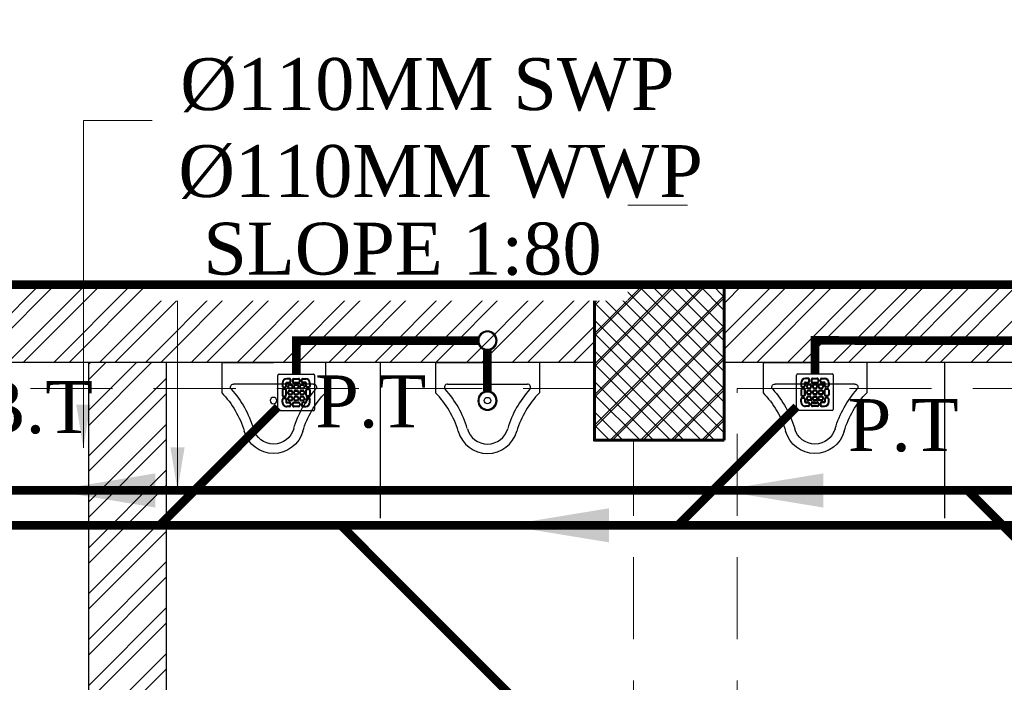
# Model space of a CAD drawing. Header units: inches. Extents: x 113025 to 158499, y 12149 to 30915.
# Tile 121 of 167: x 124021 to 124135, y 29447 to 29524. Entities that reach past the tile are written whole.
import ezdxf

# ---------------------------------------------------------------- set-up
doc = ezdxf.new("R2010")
doc.units = ezdxf.units.IN
doc.header["$MEASUREMENT"] = 0
doc.linetypes.add('HIDDEN', pattern=[0.375, 0.25, -0.125])
for name, color, linetype, lineweight in [('FLOOR RAISE', 4, 'Continuous', 5), ('PD_COLUMN', 2, 'Continuous', 60), ('PD_HATCH', 45, 'Continuous', 9), ('PP- 75DIA Soil Waste Sewer pipe', 90, 'Continuous', 9), ('PP-Soil Pipe', 1, 'Continuous', 25), ('PP-SPRINKLER PIPE', 1, 'Continuous', 0), ('PP-TEXT', 7, 'Continuous', 40)]:
    doc.layers.add(name, color=color, linetype=linetype, lineweight=lineweight)
doc.layers.add('PD_025_TEXT', color=61, linetype='Continuous')
doc.layers.add('PD_BASE', color=8, linetype='Continuous', transparency=0.5)
doc.styles.add('Arial', font='GOTHIC.TTF')
doc.styles.get("Standard").update_dxf_attribs({"font": 'arial.ttf', "height": 6})
doc.styles.add('TIMES NEW ROMAN', font='times.ttf')
doc.dimstyles.new('ISO-10', dxfattribs={"dimtxt": 6, "dimasz": 0.5, "dimexe": 1.25, "dimexo": 0.625, "dimtad": 1, "dimtoh": 1, "dimdec": 1, "dimlunit": 4, "dimtxsty": 'Standard', "dimblk": 'ARCHTICK', "dimcen": 2.5, "dimclrt": 3, "dimadec": 0, "dimazin": 0, "dimtfac": 1, "dimtdec": 1, "dimtmove": 1, "dimatfit": 3, "dimfxl": 1, "dimarcsym": 0})
doc.dimstyles.new('PP-DIM', dxfattribs={"dimtxt": 4, "dimasz": 1, "dimexe": 1, "dimexo": 1, "dimgap": 0.09, "dimtad": 0, "dimdec": 0, "dimzin": 0, "dimdsep": 46, "dimlunit": 4, "dimtxsty": 'TIMES NEW ROMAN', "dimblk": 'ARCHTICK', "dimcen": 0.09, "dimdle": 1, "dimclrd": 256, "dimclre": 256, "dimclrt": 256, "dimadec": 0, "dimazin": 0, "dimtfac": 1, "dimtdec": 4, "dimtofl": 0, "dimtmove": 1, "dimatfit": 3, "dimfxl": 1, "dimtolj": 1, "dimtzin": 0, "dimlwd": -1, "dimlwe": -1, "dimarcsym": 0})

# ---------------------------------------------------------------- blocks, each defined once
blk = doc.blocks.new('columns2')
at = {"layer": 'PD_HATCH'}
h = blk.add_hatch(dxfattribs=at)
h.set_pattern_fill('ANSI37', color=256, scale=20)
h.paths.add_polyline_path([(387, -250), (387, -268), (369, -268), (369, -250)])
h.paths.add_polyline_path([(18, 0), (18, -15), (0, -15), (0, 0)])
h.paths.add_polyline_path([(18, -828), (18, -813), (0, -813), (0, -828)])
h.paths.add_polyline_path([(201, -870), (186, -870), (186, -888), (201, -888)])
h.paths.add_polyline_path([(570, -870), (555, -870), (555, -888), (570, -888)])
h.paths.add_polyline_path([(754.5, -870), (739.5, -870), (739.5, -888), (754.5, -888)])
h.paths.add_polyline_path([(934.5, -870), (919.5, -870), (919.5, -888), (934.5, -888)])
h.paths.add_polyline_path([(385.5, -870), (370.5, -870), (370.5, -888), (385.5, -888)])
h.paths.add_polyline_path([(201, 42), (186, 42), (186, 60), (201, 60)])
h.paths.add_polyline_path([(387, -578), (387, -560), (369, -560), (369, -578)])
h.paths.add_polyline_path([(1116, -731.5), (1116, -716.5), (1098, -716.5), (1098, -731.5)])
h.paths.add_polyline_path([(1116, -111.5), (1116, -96.5), (1098, -96.5), (1098, -111.5)])
h.paths.add_polyline_path([(1116, -561.5), (1116, -576.5), (1098, -576.5), (1098, -561.5)])
h.paths.add_polyline_path([(1116, -251.5), (1116, -266.5), (1098, -266.5), (1098, -251.5)])
h.paths.add_polyline_path([(0, -731.5), (0, -716.5), (18, -716.5), (18, -731.5)])
h.paths.add_polyline_path([(0, -111.5), (0, -96.5), (18, -96.5), (18, -111.5)])
h.paths.add_polyline_path([(0, -406.5), (0, -421.5), (18, -421.5), (18, -406.5)])
h.paths.add_polyline_path([(0, -561.5), (0, -576.5), (18, -576.5), (18, -561.5)])
h.paths.add_polyline_path([(0, -251.5), (0, -266.5), (18, -266.5), (18, -251.5)])
h.paths.add_polyline_path([(993, -111.5), (993, -99.5), (984, -99.5), (984, -111.5)])
h.paths.add_polyline_path([(993, -189.5), (993, -201.5), (984, -201.5), (984, -189.5)])
h.paths.add_polyline_path([(903, -111.5), (903, -99.5), (912, -99.5), (912, -111.5)])
h.paths.add_polyline_path([(903, -189.5), (903, -201.5), (912, -201.5), (912, -189.5)])
h.paths.add_polyline_path([(75, -870), (60, -870), (60, -888), (75, -888)])
h.paths.add_polyline_path([(1116, -870), (1101, -870), (1101, -888), (1116, -888)])
h.paths.add_polyline_path([(75, 42), (60, 42), (60, 60), (75, 60)])
h.paths.add_polyline_path([(570, 42), (555, 42), (555, 60), (570, 60)])
h.paths.add_polyline_path([(754.5, 42), (739.5, 42), (739.5, 60), (754.5, 60)])
h.paths.add_polyline_path([(934.5, 42), (919.5, 42), (919.5, 60), (934.5, 60)])
h.paths.add_polyline_path([(385.5, 42), (370.5, 42), (370.5, 60), (385.5, 60)])
h.paths.add_polyline_path([(1116, 42), (1101, 42), (1101, 60), (1116, 60)])
h.paths.add_polyline_path([(738, -250), (738, -268), (756, -268), (756, -250)])
h.paths.add_polyline_path([(756, -578), (756, -560), (738, -560), (738, -578)])
at = {"layer": 'PD_COLUMN'}
blk.add_lwpolyline([(934.5, 42), (919.5, 42), (919.5, 60), (934.5, 60)], close=True, dxfattribs=at)
at = {"layer": 'PD_HATCH', "linetype": 'HIDDEN', "ltscale": 38}
for p, q in [((754.5, 60), (919.5, 60)), ((1101, 60), (934.5, 60)), ((754.5, 48), (919.5, 48)), ((1101, 48), (936, 48)), ((936, -95), (936, 48)), ((924, -95), (924, 42))]:
    blk.add_line(p, q, dxfattribs=at)
blk = doc.blocks.new('A$C33087201')
at = {"color": 251}
for p, q in [((0, 289.6), (165, 289.6)), ((0, 289.6), (0, 193.2)), ((330, 289.6), (165, 289.6)), ((330, 289.6), (330, 193.2)), ((38.1, 220.9), (291.9, 220.9))]:
    blk.add_line(p, q, dxfattribs=at)
blk.add_circle((165, 168.2), 10.4, dxfattribs=at)
for centre, radius, start, end in [((38.1, 210.9), 10, 90, 221.8242), ((291.9, 210.9), 10, 318.1758, 90), ((-215.7, -16.2), 300.6, 16.9059, 44.1446), ((-215.7, -16.2), 330.6, 16.9059, 41.8242), ((545.7, -16.2), 330.6, 138.1758, 163.0941), ((545.7, -16.2), 300.6, 135.8554, 163.0941), ((164.8, 96.2), 96.2, 195.0681, 270.0943), ((164.8, 96.2), 66.2, 195.0681, 270.0943), ((165.2, 96.2), 66.2, 269.9057, 344.9319), ((165.2, 96.2), 96.2, 269.9057, 344.9319)]:
    blk.add_arc(centre, radius, start, end, dxfattribs=at)
blk = doc.blocks.new('FIRST FLOOR AR PLAN')
at = {"layer": 'PD_BASE'}
h = blk.add_hatch(dxfattribs=at)
h.set_pattern_fill('ANSI32', color=256, scale=10)
h.set_pattern_definition([(45, (123173.841, 20768.249), (-2.65165, 2.65165), []), (45, (123175.6088, 20768.249), (-2.65165, 2.65165), [])])
h.paths.add_polyline_path([(123176.99, 20811), (123167.99, 20811), (123167.99, 20729.5), (123176.99, 20729.5)])
h.paths.add_polyline_path([(123538.49, 20663.5), (123368.99, 20663.5), (123368.99, 20654.5), (123538.49, 20654.5)])
h.paths.add_polyline_path([(123722.99, 20663.5), (123553.49, 20663.5), (123553.49, 20654.5), (123722.99, 20654.5)])
h.paths.add_polyline_path([(123176.99, 21527.5), (123167.99, 21527.5), (123167.99, 21446), (123176.99, 21446)])
h.paths.add_polyline_path([(123176.99, 21431), (123167.99, 21431), (123167.99, 21291), (123176.99, 21291)])
h.paths.add_polyline_path([(123176.99, 21276), (123167.99, 21276), (123167.99, 21136), (123176.99, 21136)])
h.paths.add_polyline_path([(123176.99, 21121), (123167.99, 21121), (123167.99, 20981), (123176.99, 20981)])
h.paths.add_polyline_path([(123176.99, 20966), (123167.99, 20966), (123167.99, 20826), (123176.99, 20826)])
h.paths.add_polyline_path([(124268.99, 21602.5), (124102.49, 21602.5), (124102.49, 21593.5), (124268.99, 21593.5)])
h.paths.add_polyline_path([(124087.49, 21602.5), (123922.49, 21602.5), (123922.49, 21593.5), (124087.49, 21593.5)])
h.paths.add_polyline_path([(123907.49, 21602.5), (123737.99, 21602.5), (123737.99, 21593.5), (123907.49, 21593.5)])
h.paths.add_polyline_path([(123722.99, 21602.5), (123553.49, 21602.5), (123553.49, 21593.5), (123722.99, 21593.5)])
h.paths.add_polyline_path([(123353.99, 21602.5), (123242.99, 21602.5), (123242.99, 21593.5), (123353.99, 21593.5)])
h.paths.add_polyline_path([(123227.99, 21602.5), (123167.99, 21602.5), (123167.99, 21542.5), (123176.99, 21542.5), (123176.99, 21593.5), (123227.99, 21593.5)])
h.paths.add_polyline_path([(123176.99, 20714.5), (123167.99, 20714.5), (123167.99, 20654.5), (123227.99, 20654.5), (123227.99, 20663.5), (123176.99, 20663.5)])
h.paths.add_polyline_path([(123353.99, 20663.5), (123242.99, 20663.5), (123242.99, 20654.5), (123353.99, 20654.5)])
h.paths.add_polyline_path([(123762.74, 20663.5), (123737.99, 20663.5), (123737.99, 20654.5), (123762.74, 20654.5)])
h.paths.add_polyline_path([(123907.49, 20663.5), (123882.74, 20663.5), (123882.74, 20654.5), (123907.49, 20654.5)])
h.paths.add_polyline_path([(123944.99, 20663.5), (123922.49, 20663.5), (123922.49, 20654.5), (123944.99, 20654.5)])
h.paths.add_polyline_path([(124087.49, 20663.5), (124064.99, 20663.5), (124064.99, 20654.5), (124087.49, 20654.5)])
h.paths.add_polyline_path([(124124.99, 20663.5), (124102.49, 20663.5), (124102.49, 20654.5), (124124.99, 20654.5)])
h.paths.add_polyline_path([(124268.99, 20663.5), (124244.99, 20663.5), (124244.99, 20654.5), (124268.99, 20654.5)])
h.paths.add_polyline_path([(124283.99, 20672.5), (124274.99, 20672.5)])
h.paths.add_polyline_path([(124283.99, 20811), (124274.99, 20811), (124274.99, 20672.5), (124283.99, 20672.5)])
h.paths.add_polyline_path([(124283.99, 20966), (124274.99, 20966), (124274.99, 20826), (124283.99, 20826)])
h.paths.add_polyline_path([(124283.99, 21276), (124274.99, 21276), (124274.99, 20981), (124283.99, 20981)])
h.paths.add_polyline_path([(124283.99, 21584.5), (124274.99, 21584.5), (124274.99, 21446), (124283.99, 21446)])
h.paths.add_polyline_path([(124265.99, 21443), (124160.99, 21443), (124160.99, 21434), (124265.99, 21434)])
h.paths.add_polyline_path([(124160.99, 21431), (124151.99, 21431), (124151.99, 21353), (124160.99, 21353)])
h.paths.add_polyline_path([(124151.99, 21443), (124079.99, 21443), (124079.99, 21434), (124151.99, 21434)])
h.paths.add_polyline_path([(124079.99, 21431), (124070.99, 21431), (124070.99, 21353), (124079.99, 21353)])
h.paths.add_polyline_path([(124070.99, 21443), (123989.99, 21443), (123989.99, 21341), (124016.99, 21341), (124016.99, 21350), (123998.99, 21350), (123998.99, 21434), (124070.99, 21434)])
h.paths.add_polyline_path([(124070.99, 21350), (124052.99, 21350), (124052.99, 21341), (124070.99, 21341)], flags=17)
h.paths.add_polyline_path([(124097.99, 21350), (124079.99, 21350), (124079.99, 21341), (124097.99, 21341)])
h.paths.add_polyline_path([(124151.99, 21350), (124133.99, 21350), (124133.99, 21341), (124151.99, 21341)])
h.paths.add_polyline_path([(124160.99, 21341), (124151.99, 21341), (124151.99, 21278), (124160.99, 21278)])
h.paths.add_polyline_path([(124283.99, 21292), (124274.99, 21292), (124274.99, 21291), (124283.99, 21291)])
h.paths.add_polyline_path([(124283.99, 21431), (124274.99, 21431), (124274.99, 21412), (124283.99, 21412)])
h.paths.add_polyline_path([(123405.74, 21593.5), (123405.74, 21602.5), (123368.99, 21602.5), (123368.99, 21593.5)])
h.paths.add_polyline_path([(123501.74, 21602.5), (123501.74, 21593.5), (123538.49, 21593.5), (123538.49, 21602.5)])
h = blk.add_hatch(dxfattribs=at)
h.set_pattern_fill('ANSI37', color=256, scale=20)
h.set_pattern_definition([(45, (268611.2745, 47371.9895), (-1.767766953, 1.767766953), []), (135, (268611.2745, 47371.9895), (-1.767766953, -1.767766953), [])])
h.paths.add_polyline_path([(124102.49, 21602.5), (124087.49, 21602.5), (124087.49, 21584.5), (124102.49, 21584.5)])
h = blk.add_hatch(dxfattribs=at)
h.set_pattern_fill('ANSI32', color=256, scale=10)
h.set_pattern_definition([(45, (150297.4604, 39481.8853), (-2.65165043, 2.65165043), []), (45, (150299.228, 39481.8853), (-2.65165043, 2.65165043), [])])
h.paths.add_polyline_path([(123758.99, 21593.5), (123752.99, 21593.5), (123752.99, 21557.5), (123758.99, 21557.5)])
h.paths.add_polyline_path([(123758.99, 21557.5), (123752.99, 21557.5), (123752.99, 21521.5), (123758.99, 21521.5)])
h.paths.add_polyline_path([(123752.99, 21521.5), (123752.99, 21485.5), (123758.99, 21485.5), (123758.99, 21521.5)])
h.paths.add_polyline_path([(123758.99, 21485.5), (123752.99, 21485.5), (123752.99, 21449.5), (123758.99, 21449.5)])
h.paths.add_polyline_path([(123758.99, 21449.5), (123752.99, 21449.5), (123752.99, 21413.5), (123758.99, 21413.5)])
h.paths.add_polyline_path([(123758.99, 21413.5), (123752.99, 21413.5), (123752.99, 21377.5), (123758.99, 21377.5)])
h.paths.add_polyline_path([(124037.99, 21593.5), (124028.99, 21593.5), (124028.99, 21504), (124024.49, 21504), (124024.49, 21499.5), (124028.99, 21499.5), (124028.99, 21489.5), (124037.99, 21489.5)])
h.paths.add_polyline_path([(123956.99, 21593.5), (123952.49, 21593.5), (123952.49, 21504), (123947.99, 21504), (123947.99, 21499.5), (123982.49, 21499.5), (123982.49, 21504), (123956.99, 21504)])
h.paths.add_polyline_path([(123952.49, 21575.5), (123949.49, 21575.5), (123949.49, 21571), (123952.49, 21571)], flags=17)
h.paths.add_polyline_path([(123925.49, 21575.5), (123922.49, 21575.5), (123922.49, 21584.5), (123917.99, 21584.5), (123917.99, 21575.5), (123907.49, 21575.5), (123907.49, 21571), (123925.49, 21571)])
h.paths.add_polyline_path([(123871.49, 21593.5), (123866.99, 21593.5), (123866.99, 21577.5), (123866.99, 21571), (123871.49, 21571), (123871.49, 21575.5)])
h.paths.add_polyline_path([(124162.49, 21593.5), (124157.99, 21593.5), (124157.99, 21575.5), (124162.49, 21575.5)])
at = {"layer": 'PD_BASE', "lineweight": 30}
for p, q in [((124283.99, 21602.5), (123501.74, 21602.5)), ((124087.49, 21593.5), (123922.49, 21593.5)), ((124028.99, 21504), (124028.99, 21593.5)), ((124268.99, 21593.5), (124102.48, 21593.5))]:
    blk.add_line(p, q, dxfattribs=at)
at = {"layer": 'PD_BASE', "ltscale": 12}
for p, q in [((124062.74, 21575.5), (124062.74, 21593.5)), ((124127.99, 21593.5), (124127.99, 21575.5))]:
    blk.add_line(p, q, dxfattribs=at)
at = {"layer": 'PD_BASE'}
blk.add_lwpolyline([(124102.49, 21584.5), (124087.49, 21584.5), (124087.49, 21602.5), (124102.49, 21602.5)], close=True, dxfattribs=at)
at = {"layer": 'PD_BASE', "lineweight": 30}
blk.add_lwpolyline([(124028.99, 21489.5), (124037.99, 21489.5), (124037.99, 21593.5)], dxfattribs=at)
at = {"layer": 'PD_BASE', "ltscale": 12, "yscale": 0.03636363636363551, "zscale": 0.03636363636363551}
for p, xscale in [((124056.37, 21582.97), -0.03636363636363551), ((124069.12, 21582.97), 0.03636363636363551), ((124118.99, 21582.97), -0.03636363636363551)]:
    blk.add_blockref('A$C33087201', p, dxfattribs=dict(at, xscale=xscale))
at = {"layer": 'PD_COLUMN'}
blk.add_blockref('columns2', (123167.99, 21542.5), dxfattribs=at)
blk = doc.blocks.new('PP-GRATING')
at = {"linetype": 'Continuous'}
for p, q in [((-53.1, -49.4), (-53.1, 49.4)), ((-49.7, 52.9), (49.7, 52.9)), ((-27.6, 40.7), (-27.6, 38.6)), ((-19.6, 40.7), (-27.6, 40.7)), ((-19.6, 38.6), (-27.6, 38.6)), ((-27.6, 29.6), (-27.6, 27.5)), ((-27.6, 29.6), (-19.6, 29.6)), ((-19.6, 38.6), (-19.6, 40.7)), ((-19.6, 27.5), (-19.6, 29.6)), ((-17.3, 31.8), (-17.3, 36.4)), ((-15.3, 36.4), (-17.3, 36.4)), ((-17.3, 31.8), (-15.3, 31.8)), ((-15.3, 31.8), (-15.3, 36.4)), ((-11.4, 36.4), (-11.4, 31.8)), ((-9.4, 36.4), (-11.4, 36.4)), ((-11.4, 31.8), (-9.4, 31.8)), ((-9.4, 36.4), (-9.4, 31.8)), ((-7.1, 38.6), (-7.1, 40.7)), ((-7.1, 40.7), (6.5, 40.7)), ((-7.1, 38.6), (6.5, 38.6)), ((-7.1, 29.6), (6.5, 29.6)), ((-7.1, 29.6), (-7.1, 27.5)), ((6.5, 40.7), (6.5, 38.6)), ((6.5, 29.6), (6.5, 27.5)), ((8.8, 31.8), (8.8, 36.4)), ((10.9, 36.4), (8.8, 36.4)), ((8.8, 31.8), (10.9, 31.8)), ((10.9, 31.8), (10.9, 36.4)), ((14.7, 31.8), (14.7, 36.4)), ((14.7, 36.4), (16.8, 36.4)), ((16.8, 31.8), (14.7, 31.8)), ((16.8, 31.8), (16.8, 36.4)), ((19, 40.7), (27, 40.7)), ((19, 38.6), (19, 40.7)), ((19, 38.6), (27, 38.6)), ((27, 29.6), (19, 29.6)), ((19, 27.5), (19, 29.6)), ((27, 40.7), (27, 38.6)), ((27, 29.6), (27, 27.5)), ((52.6, 50), (52.6, -48.9)), ((-38.9, 27.3), (-41, 27.3)), ((-41, 27.3), (-41, 19.3)), ((-38.9, 19.3), (-41, 19.3)), ((-41, 6.8), (-41, -6.8)), ((-38.9, 6.8), (-41, 6.8)), ((-38.9, 27.3), (-38.9, 19.3)), ((-38.9, 6.8), (-38.9, -6.8)), ((-36.7, 17), (-32.1, 17)), ((-36.7, 17), (-36.7, 15)), ((-36.7, 15), (-32.1, 15)), ((-32.1, 11.1), (-36.7, 11.1)), ((-36.7, 11.1), (-36.7, 9.1)), ((-32.1, 9.1), (-36.7, 9.1)), ((-32.1, 9.1), (-32.1, 11.1)), ((-29.8, 19.3), (-29.8, 27.3)), ((-27.8, 27.3), (-29.8, 27.3)), ((-29.8, 19.3), (-27.8, 19.3)), ((-29.8, -6.8), (-29.8, 6.8)), ((-29.8, 6.8), (-27.8, 6.8)), ((-27.8, 19.3), (-27.8, 27.3)), ((-27.8, -6.8), (-27.8, 6.8)), ((-27.6, 27.5), (-19.6, 27.5)), ((-23.9, 14.8), (-23.9, 19.3)), ((-21.9, 19.3), (-23.9, 19.3)), ((-21.9, 14.8), (-23.9, 14.8)), ((-23.9, -2.3), (-23.9, 2.3)), ((-21.9, 2.3), (-23.9, 2.3)), ((-21.9, 14.8), (-21.9, 19.3)), ((-21.9, -2.3), (-21.9, 2.3)), ((-19.6, 23.6), (-15.1, 23.6)), ((-19.6, 21.6), (-19.6, 23.6)), ((-19.6, 21.6), (-15.1, 21.6)), ((-15.1, 12.5), (-19.6, 12.5)), ((-19.6, 12.5), (-19.6, 10.5)), ((-15.1, 10.5), (-19.6, 10.5)), ((-19.6, 6.6), (-15.1, 6.6)), ((-19.6, 4.5), (-19.6, 6.6)), ((-19.6, 4.5), (-15.1, 4.5)), ((-15.1, 23.6), (-15.1, 21.6)), ((-15.1, 12.5), (-15.1, 10.5)), ((-15.1, 6.6), (-15.1, 4.5)), ((-12.8, 19.3), (-12.8, 14.8)), ((-10.7, 19.3), (-12.8, 19.3)), ((-12.8, 14.8), (-10.7, 14.8)), ((-12.8, 2.3), (-12.8, -2.3)), ((-10.7, 2.3), (-12.8, 2.3)), ((-10.7, 19.3), (-10.7, 14.8)), ((-10.7, 2.3), (-10.7, -2.3)), ((-7.1, 27.5), (6.5, 27.5)), ((-6.9, 14.8), (-6.9, 19.3)), ((-4.8, 19.3), (-6.9, 19.3)), ((-4.8, 14.8), (-6.9, 14.8)), ((-6.9, -2.3), (-6.9, 2.3)), ((-4.8, 2.3), (-6.9, 2.3)), ((-4.8, 14.8), (-4.8, 19.3)), ((-4.8, -2.3), (-4.8, 2.3)), ((-2.6, 23.6), (2, 23.6)), ((-2.6, 21.6), (-2.6, 23.6)), ((-2.6, 21.6), (2, 21.6)), ((2, 12.5), (-2.6, 12.5)), ((-2.6, 12.5), (-2.6, 10.5)), ((2, 10.5), (-2.6, 10.5)), ((-2.6, 6.6), (2, 6.6)), ((-2.6, 4.5), (-2.6, 6.6)), ((-2.6, 4.5), (2, 4.5)), ((2, 23.6), (2, 21.6)), ((2, 12.5), (2, 10.5)), ((2, 6.6), (2, 4.5)), ((4.3, 19.3), (4.3, 14.8)), ((6.3, 19.3), (4.3, 19.3)), ((4.3, 14.8), (6.3, 14.8)), ((4.3, 2.3), (4.3, -2.3)), ((6.3, 2.3), (4.3, 2.3)), ((6.3, 19.3), (6.3, 14.8)), ((6.3, 2.3), (6.3, -2.3)), ((10.2, 14.8), (10.2, 19.3)), ((12.2, 19.3), (10.2, 19.3)), ((12.2, 14.8), (10.2, 14.8)), ((10.2, -2.3), (10.2, 2.3)), ((12.2, 2.3), (10.2, 2.3)), ((12.2, 14.8), (12.2, 19.3)), ((12.2, -2.3), (12.2, 2.3)), ((14.5, 23.6), (19, 23.6)), ((14.5, 21.6), (14.5, 23.6)), ((14.5, 21.6), (19, 21.6)), ((19, 12.5), (14.5, 12.5)), ((14.5, 12.5), (14.5, 10.5)), ((19, 10.5), (14.5, 10.5)), ((14.5, 6.6), (19, 6.6)), ((14.5, 4.5), (14.5, 6.6)), ((14.5, 4.5), (19, 4.5)), ((27, 27.5), (19, 27.5)), ((19, 23.6), (19, 21.6)), ((19, 12.5), (19, 10.5)), ((19, 6.6), (19, 4.5)), ((21.3, 19.3), (21.3, 14.8)), ((23.4, 19.3), (21.3, 19.3)), ((21.3, 14.8), (23.4, 14.8)), ((21.3, 2.3), (21.3, -2.3)), ((23.4, 2.3), (21.3, 2.3)), ((23.4, 19.3), (23.4, 14.8)), ((23.4, 2.3), (23.4, -2.3)), ((27.2, 19.3), (27.2, 27.3)), ((27.2, 27.3), (29.3, 27.3)), ((29.3, 19.3), (27.2, 19.3)), ((27.2, -6.8), (27.2, 6.8)), ((29.3, 6.8), (27.2, 6.8)), ((29.3, 19.3), (29.3, 27.3)), ((29.3, -6.8), (29.3, 6.8)), ((36.1, 17), (31.5, 17)), ((36.1, 15), (31.5, 15)), ((31.5, 11.1), (36.1, 11.1)), ((31.5, 9.1), (31.5, 11.1)), ((31.5, 9.1), (36.1, 9.1)), ((36.1, 17), (36.1, 15)), ((36.1, 11.1), (36.1, 9.1)), ((38.4, 27.3), (38.4, 19.3)), ((38.4, 27.3), (40.4, 27.3)), ((38.4, 19.3), (40.4, 19.3)), ((38.4, 6.8), (38.4, -6.8)), ((38.4, 6.8), (40.4, 6.8)), ((40.4, 27.3), (40.4, 19.3)), ((40.4, 6.8), (40.4, -6.8)), ((-41, -6.8), (-38.9, -6.8)), ((-41, -27.3), (-41, -19.3)), ((-38.9, -19.3), (-41, -19.3)), ((-38.9, -27.3), (-41, -27.3)), ((-38.9, -27.3), (-38.9, -19.3)), ((-36.7, -9.1), (-32.1, -9.1)), ((-36.7, -9.1), (-36.7, -11.1)), ((-36.7, -11.1), (-32.1, -11.1)), ((-36.7, -17), (-36.7, -15)), ((-36.7, -15), (-32.1, -15)), ((-36.7, -17), (-32.1, -17)), ((-32.1, -9.1), (-32.1, -11.1)), ((-29.8, -6.8), (-27.8, -6.8)), ((-29.8, -19.3), (-27.8, -19.3)), ((-29.8, -19.3), (-29.8, -27.3)), ((-27.8, -27.3), (-29.8, -27.3)), ((-27.8, -19.3), (-27.8, -27.3)), ((-27.6, -27.5), (-19.6, -27.5)), ((-27.6, -29.6), (-27.6, -27.5)), ((-21.9, -2.3), (-23.9, -2.3)), ((-23.9, -19.3), (-23.9, -14.8)), ((-21.9, -14.8), (-23.9, -14.8)), ((-21.9, -19.3), (-23.9, -19.3)), ((-21.9, -19.3), (-21.9, -14.8)), ((-15.1, -4.5), (-19.6, -4.5)), ((-19.6, -4.5), (-19.6, -6.6)), ((-15.1, -6.6), (-19.6, -6.6)), ((-19.6, -10.5), (-15.1, -10.5)), ((-19.6, -12.5), (-19.6, -10.5)), ((-19.6, -12.5), (-15.1, -12.5)), ((-15.1, -21.6), (-19.6, -21.6)), ((-19.6, -21.6), (-19.6, -23.6)), ((-15.1, -23.6), (-19.6, -23.6)), ((-19.6, -27.5), (-19.6, -29.6)), ((-15.1, -4.5), (-15.1, -6.6)), ((-15.1, -10.5), (-15.1, -12.5)), ((-15.1, -21.6), (-15.1, -23.6)), ((-12.8, -2.3), (-10.7, -2.3)), ((-12.8, -14.8), (-12.8, -19.3)), ((-10.7, -14.8), (-12.8, -14.8)), ((-12.8, -19.3), (-10.7, -19.3)), ((-10.7, -14.8), (-10.7, -19.3)), ((-7.1, -27.5), (6.5, -27.5)), ((-7.1, -29.6), (-7.1, -27.5)), ((-4.8, -2.3), (-6.9, -2.3)), ((-6.9, -19.3), (-6.9, -14.8)), ((-4.8, -14.8), (-6.9, -14.8)), ((-4.8, -19.3), (-6.9, -19.3)), ((-4.8, -19.3), (-4.8, -14.8)), ((2, -4.5), (-2.6, -4.5)), ((-2.6, -4.5), (-2.6, -6.6)), ((2, -6.6), (-2.6, -6.6)), ((-2.6, -10.5), (2, -10.5)), ((-2.6, -12.5), (-2.6, -10.5)), ((-2.6, -12.5), (2, -12.5)), ((2, -21.6), (-2.6, -21.6)), ((-2.6, -21.6), (-2.6, -23.6)), ((2, -23.6), (-2.6, -23.6)), ((2, -4.5), (2, -6.6)), ((2, -10.5), (2, -12.5)), ((2, -21.6), (2, -23.6)), ((4.3, -2.3), (6.3, -2.3)), ((4.3, -14.8), (4.3, -19.3)), ((6.3, -14.8), (4.3, -14.8)), ((4.3, -19.3), (6.3, -19.3)), ((6.3, -14.8), (6.3, -19.3)), ((6.5, -29.6), (6.5, -27.5)), ((12.2, -2.3), (10.2, -2.3)), ((10.2, -19.3), (10.2, -14.8)), ((12.2, -14.8), (10.2, -14.8)), ((12.2, -19.3), (10.2, -19.3)), ((12.2, -19.3), (12.2, -14.8)), ((19, -4.5), (14.5, -4.5)), ((14.5, -4.5), (14.5, -6.6)), ((19, -6.6), (14.5, -6.6)), ((14.5, -10.5), (19, -10.5)), ((14.5, -12.5), (14.5, -10.5)), ((14.5, -12.5), (19, -12.5)), ((19, -21.6), (14.5, -21.6)), ((14.5, -21.6), (14.5, -23.6)), ((19, -23.6), (14.5, -23.6)), ((19, -4.5), (19, -6.6)), ((19, -10.5), (19, -12.5)), ((19, -21.6), (19, -23.6)), ((27, -27.5), (19, -27.5)), ((19, -27.5), (19, -29.6)), ((21.3, -2.3), (23.4, -2.3)), ((21.3, -14.8), (21.3, -19.3)), ((23.4, -14.8), (21.3, -14.8)), ((21.3, -19.3), (23.4, -19.3)), ((23.4, -14.8), (23.4, -19.3)), ((27, -29.6), (27, -27.5)), ((29.3, -6.8), (27.2, -6.8)), ((27.2, -19.3), (27.2, -27.3)), ((29.3, -19.3), (27.2, -19.3)), ((27.2, -27.3), (29.3, -27.3)), ((29.3, -19.3), (29.3, -27.3)), ((36.1, -9.1), (31.5, -9.1)), ((31.5, -9.1), (31.5, -11.1)), ((36.1, -11.1), (31.5, -11.1)), ((36.1, -15), (31.5, -15)), ((36.1, -17), (31.5, -17)), ((36.1, -9.1), (36.1, -11.1)), ((36.1, -17), (36.1, -15)), ((40.4, -6.8), (38.4, -6.8)), ((38.4, -19.3), (40.4, -19.3)), ((38.4, -27.3), (38.4, -19.3)), ((38.4, -27.3), (40.4, -27.3)), ((40.4, -27.3), (40.4, -19.3)), ((49.2, -52.3), (-50.3, -52.3)), ((-27.6, -29.6), (-19.6, -29.6)), ((-27.6, -40.7), (-27.6, -38.6)), ((-19.6, -38.6), (-27.6, -38.6)), ((-19.6, -40.7), (-27.6, -40.7)), ((-19.6, -38.6), (-19.6, -40.7)), ((-17.3, -31.8), (-17.3, -36.4)), ((-17.3, -31.8), (-15.3, -31.8)), ((-15.3, -36.4), (-17.3, -36.4)), ((-15.3, -31.8), (-15.3, -36.4)), ((-11.4, -36.4), (-11.4, -31.8)), ((-11.4, -31.8), (-9.4, -31.8)), ((-9.4, -36.4), (-11.4, -36.4)), ((-9.4, -36.4), (-9.4, -31.8)), ((-7.1, -29.6), (6.5, -29.6)), ((6.5, -38.6), (-7.1, -38.6)), ((-7.1, -38.6), (-7.1, -40.7)), ((6.5, -40.7), (-7.1, -40.7)), ((6.5, -38.7), (6.5, -40.7)), ((8.8, -31.8), (8.8, -36.4)), ((8.8, -31.8), (10.9, -31.8)), ((8.8, -36.4), (10.9, -36.4)), ((10.9, -31.8), (10.9, -36.4)), ((14.7, -31.8), (14.7, -36.4)), ((16.8, -31.8), (14.7, -31.8)), ((14.7, -36.4), (16.8, -36.4)), ((16.8, -31.8), (16.8, -36.4)), ((27, -29.6), (19, -29.6)), ((19, -38.6), (19, -40.7)), ((19, -38.6), (27, -38.6)), ((19, -40.7), (27, -40.7)), ((27, -40.7), (27, -38.6))]:
    blk.add_line(p, q, dxfattribs=at)
for centre, radius, start, end in [((-49.7, 49.4), 3.41, 90, 180), ((-27.6, 27.3), 13.4, 90, 180), ((-27.6, 27.3), 11.4, 90, 180), ((-27.6, 27.3), 2.27, 90, 180), ((-19.6, 36.4), 4.32, 360, 90), ((-19.6, 36.4), 2.27, 360, 90), ((-19.6, 31.8), 4.32, 270, 360), ((-19.6, 31.8), 2.27, 270, 360), ((-7.1, 36.4), 4.32, 90, 180), ((-7.1, 31.8), 4.32, 180, 270), ((-7.1, 36.4), 2.27, 90, 180), ((-7.1, 31.8), 2.27, 180, 270), ((6.5, 36.4), 4.32, 360, 90), ((6.5, 36.4), 2.27, 360, 90), ((6.5, 31.8), 4.32, 270, 360), ((6.5, 31.8), 2.27, 270, 360), ((19, 36.4), 4.32, 90, 180), ((19, 31.8), 4.32, 180, 270), ((19, 36.4), 2.27, 90, 180), ((19, 31.8), 2.27, 180, 270), ((27, 27.3), 13.4, 0, 90), ((27, 27.3), 11.4, 0, 90), ((27, 27.3), 2.27, 0, 90), ((49.7, 50), 2.84, 360, 90), ((-36.7, 19.3), 4.32, 180, 270), ((-36.7, 6.8), 4.32, 90, 180), ((-36.7, 19.3), 2.27, 180, 270), ((-36.7, 6.8), 2.27, 90, 180), ((-32.1, 19.3), 4.32, 270, 360), ((-32.1, 19.3), 2.27, 270, 360), ((-32.1, 6.8), 4.32, 360, 90), ((-32.1, 6.8), 2.27, 360, 90), ((-27.6, 27.3), 0.227, 90, 180), ((-19.6, 19.3), 4.32, 90, 180), ((-19.6, 14.8), 4.32, 180, 270), ((-19.6, 2.3), 4.32, 90, 180), ((-19.6, 19.3), 2.27, 90, 180), ((-19.6, 19.3), 2.27, 90, 180), ((-19.6, 14.8), 2.27, 180, 270), ((-19.6, 2.3), 2.27, 90, 180), ((-19.6, 2.3), 2.27, 90, 180), ((-15.1, 19.3), 4.32, 360, 90), ((-15.1, 19.3), 2.27, 360, 90), ((-15.1, 14.8), 2.27, 270, 360), ((-15.1, 14.8), 4.32, 270, 0), ((-15.1, 2.3), 4.32, 360, 90), ((-15.1, 2.3), 2.27, 360, 90), ((-2.6, 19.3), 4.32, 90, 180), ((-2.6, 14.8), 4.32, 180, 270), ((-2.6, 2.3), 4.32, 90, 180), ((-2.6, 19.3), 2.27, 90, 180), ((-2.6, 19.3), 2.27, 90, 180), ((-2.6, 14.8), 2.27, 180, 270), ((-2.6, 2.3), 2.27, 90, 180), ((-2.6, 2.3), 2.27, 90, 180), ((2, 19.3), 4.32, 360, 90), ((2, 19.3), 2.27, 360, 90), ((2, 14.8), 2.27, 270, 0), ((2, 14.8), 4.32, 270, 0), ((2, 2.3), 4.32, 360, 90), ((2, 2.3), 2.27, 360, 90), ((14.5, 19.3), 4.32, 90, 180), ((14.5, 14.8), 4.32, 180, 270), ((14.5, 2.3), 4.32, 90, 180), ((14.5, 19.3), 2.27, 90, 180), ((14.5, 14.8), 2.27, 180, 270), ((14.5, 2.3), 2.27, 90, 180), ((14.5, 2.3), 2.27, 90, 180), ((19, 19.3), 4.32, 360, 90), ((19, 19.3), 2.27, 360, 90), ((19, 14.8), 2.27, 270, 0), ((19, 14.8), 4.32, 270, 0), ((19, 2.3), 4.32, 360, 90), ((19, 2.3), 2.27, 360, 90), ((27, 27.3), 0.227, 0, 90), ((31.5, 19.3), 4.32, 180, 270), ((31.5, 6.8), 4.32, 90, 180), ((31.5, 19.3), 2.27, 180, 270), ((31.5, 6.8), 2.27, 90, 180), ((36.1, 19.3), 2.27, 270, 0), ((36.1, 19.3), 4.32, 270, 0), ((36.1, 6.8), 4.32, 360, 90), ((36.1, 6.8), 2.27, 360, 90), ((-36.7, -6.8), 4.32, 180, 270), ((-36.7, -19.3), 4.32, 90, 180), ((-27.6, -27.3), 13.4, 180, 270), ((-36.7, -6.8), 2.27, 180, 270), ((-36.7, -19.3), 2.27, 90, 180), ((-27.6, -27.3), 11.4, 180, 270), ((-32.1, -6.8), 4.32, 270, 360), ((-32.1, -6.8), 2.27, 270, 360), ((-32.1, -19.3), 4.32, 360, 90), ((-32.1, -19.3), 2.27, 360, 90), ((-27.6, -27.3), 2.27, 180, 270), ((-27.6, -27.3), 0.227, 180, 270), ((-19.6, -2.3), 4.32, 180, 270), ((-19.6, -14.8), 4.32, 90, 180), ((-19.6, -19.3), 4.32, 180, 270), ((-19.6, -2.3), 2.27, 180, 270), ((-19.6, -14.8), 2.27, 90, 180), ((-19.6, -14.8), 2.27, 90, 180), ((-19.6, -19.3), 2.27, 180, 270), ((-19.6, -31.8), 4.32, 360, 90), ((-15.1, -2.3), 2.27, 270, 360), ((-15.1, -2.3), 4.32, 270, 0), ((-15.1, -14.8), 4.32, 360, 90), ((-15.1, -14.8), 2.27, 360, 90), ((-15.1, -19.3), 2.27, 270, 360), ((-15.1, -19.3), 4.32, 270, 0), ((-7.1, -31.8), 4.32, 90, 180), ((-2.6, -2.3), 4.32, 180, 270), ((-2.6, -14.8), 4.32, 90, 180), ((-2.6, -19.3), 4.32, 180, 270), ((-2.6, -2.3), 2.27, 180, 270), ((-2.6, -14.8), 2.27, 90, 180), ((-2.6, -14.8), 2.27, 90, 180), ((-2.6, -19.3), 2.27, 180, 270), ((2, -2.3), 2.27, 270, 0), ((2, -2.3), 4.32, 270, 0), ((2, -14.8), 4.32, 360, 90), ((2, -14.8), 2.27, 360, 90), ((2, -19.3), 2.27, 270, 0), ((2, -19.3), 4.32, 270, 0), ((6.5, -31.8), 4.32, 360, 90), ((14.5, -2.3), 4.32, 180, 270), ((14.5, -14.8), 4.32, 90, 180), ((14.5, -19.3), 4.32, 180, 270), ((14.5, -2.3), 2.27, 180, 270), ((14.5, -14.8), 2.27, 90, 180), ((14.5, -14.8), 2.27, 90, 180), ((14.5, -19.3), 2.27, 180, 270), ((19, -31.8), 4.32, 90, 180), ((19, -2.3), 2.27, 270, 0), ((19, -2.3), 4.32, 270, 0), ((19, -14.8), 4.32, 360, 90), ((19, -14.8), 2.27, 360, 90), ((19, -19.3), 2.27, 270, 0), ((19, -19.3), 4.32, 270, 0), ((27, -27.3), 2.27, 270, 360), ((27, -27.3), 0.227, 270, 360), ((27, -27.3), 13.4, 270, 360), ((27, -27.3), 11.4, 270, 360), ((31.5, -6.8), 4.32, 180, 270), ((31.5, -19.3), 4.32, 90, 180), ((31.5, -6.8), 2.27, 180, 270), ((31.5, -19.3), 2.27, 90, 180), ((36.1, -6.8), 2.27, 270, 0), ((36.1, -6.8), 4.32, 270, 0), ((36.1, -19.3), 4.32, 360, 90), ((36.1, -19.3), 2.27, 360, 90), ((-50.7, -49.8), 2.49, 171.2591, 278.7567), ((-19.6, -31.8), 2.27, 360, 90), ((-19.6, -36.4), 4.32, 270, 0), ((-19.6, -36.4), 2.27, 270, 0), ((-7.1, -36.4), 4.32, 180, 270), ((-7.1, -31.8), 2.27, 90, 180), ((-7.1, -36.4), 2.27, 180, 270), ((6.5, -31.8), 2.27, 360, 90), ((6.6, -36.4), 2.27, 269.679, 359.679), ((6.6, -36.4), 4.32, 269.679, 359.679), ((19, -36.4), 4.32, 180, 270), ((19, -31.8), 2.27, 90, 180), ((19, -36.4), 2.27, 180, 270), ((49.2, -48.9), 3.41, 270, 360)]:
    blk.add_arc(centre, radius, start, end, dxfattribs=at)
blk = doc.blocks.new('BT-PP')
for radius in [37.5, 33.8]:
    blk.add_circle((0, 0), radius)
blk = doc.blocks.new('_ArchTick')
at = {"color": 0, "linetype": 'ByBlock', "const_width": 0.15}
blk.add_lwpolyline([(-0.5, -0.5), (0.5, 0.5)], dxfattribs=at)
blk = doc.blocks.new('zw$4BE2')
at = {"layer": 'PP- 75DIA Soil Waste Sewer pipe', "ltscale": 0.015}
for points in [[(-340.26, -13.73, 1, 1, 0), (-340.26, -23.8, 1, 1, 0), (-29.15, -23.8, 1, 1, 0), (-23.03, -17.68, 1, 1, 0)], [(-153.32, -23.8, 1, 1, 0), (-146.92, -30.21, 1, 1, 0), (-146.92, -148.74, 1, 1, 0)]]:
    blk.add_lwpolyline(points, format="xyseb", dxfattribs=at)
at = {"layer": 'PP-Soil Pipe', "color": 1, "ltscale": 0.015, "const_width": 1}
for points in [[(-230.99, -10.37), (-230.99, -6.49), (-209.87, -6.49)], [(-208.88, -7.59), (-208.88, -12.3)], [(-246.8, -27.83), (-233.12, -14.15)], [(-186.84, -27.83), (-173.13, -14.12)], [(-225.83, -27.83), (-173.1, -80.56)]]:
    blk.add_lwpolyline(points, dxfattribs=at)
at = {"layer": 'PP-Soil Pipe', "color": 1, "ltscale": 0.015, "const_width": 1, "elevation": 0}
blk.add_lwpolyline([(-170.99, -10.34), (-170.99, -6.46), (-142, -6.49)], dxfattribs=at)
at = {"layer": 'PP-Soil Pipe', "color": 1, "ltscale": 0.015}
blk.add_lwpolyline([(-18.23, -27.83, 1, 1, 0), (-334.63, -27.83, 1, 1, 0), (-334.63, -13.88, 1, 1, 0)], format="xyseb", dxfattribs=at)
for name, p, xscale, yscale, zscale, rotation in [('BT-PP', (-208.88, -6.48), -0.02961412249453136, 0.02961412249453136, 0.02961412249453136, 270), ('PP-GRATING', (-230.99, -12.49), 0.04021621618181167, 0.04021621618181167, 40.21621618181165, 359.9999999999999), ('PP-GRATING', (-170.99, -12.46), 0.04021621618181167, 0.04021621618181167, 40.21621618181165, 359.9999999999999), ('BT-PP', (-208.88, -13.42), -0.02961412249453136, 0.02961412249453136, 0.02961412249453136, 270)]:
    blk.add_blockref(name, p, dxfattribs=dict(at, xscale=xscale, yscale=yscale, zscale=zscale, rotation=rotation))
at = {"layer": 'PP-TEXT', "insert": (-244.41, 19.93, 0), "char_height": 6, "width": 79.3915, "attachment_point": 7, "style": 'Arial', "bg_fill": 2}
blk.add_mtext('{\\fTimes New Roman|b0|i0|c0|p34;Ø110MM SWP }', dxfattribs=at)
at = {"layer": 'PP-TEXT', "char_height": 6, "width": 26.6614, "attachment_point": 7, "style": 'Arial'}
for s, insert in [('{\\fTimes New Roman|b0|i0|c0|p0;B.T}', (-268.34, -17.29, 0)), ('{\\fTimes New Roman|b0|i0|c0|p0;P.T}', (-228.8, -16.63)), ('{\\fTimes New Roman|b0|i0|c0|p0;P.T}', (-167.2, -19.37))]:
    blk.add_mtext(s, dxfattribs=dict(at, insert=insert))
at = {"layer": 'PP- 75DIA Soil Waste Sewer pipe', "ltscale": 0.015}
for points in [[(-259.29, -23.8), (-226.41, -23.8)], [(-182.04, -23.8), (-149.16, -23.8)]]:
    blk.add_leader(points, dimstyle='ISO-10', override={"dimasz": 12, "dimgap": 0.625, "dimtad": 0}, dxfattribs=at)
at = {"layer": 'PP-Soil Pipe', "color": 1, "lineweight": 5, "ltscale": 0.015}
blk.add_leader([(-206.82, -27.83), (-173.94, -27.83)], dimstyle='ISO-10', override={"dimasz": 12, "dimgap": 0.625, "dimtad": 0}, dxfattribs=at)
at = {"layer": 'PP-TEXT', "lineweight": 70, "ltscale": 12}
blk.add_leader([(-255.62, -18.88), (-255.62, 18.96), (-189.99, 18.96)], dimstyle='PP-DIM', override={"dimtxt": 8.5, "dimasz": 5, "dimtad": 0, "dimdec": 1, "dimcen": 0, "dimtfac": 12, "dimtdec": 1, "dimfxl": 7, "dimfxlon": 1, "dimlwd": 18, "dimarcsym": 1}, dxfattribs=at)
at = {"layer": 'PP-TEXT', "insert": (-244.63, 9.88, 0), "char_height": 6, "width": 79.3915, "attachment_point": 7, "style": 'Arial', "bg_fill": 2}
blk.add_mtext('{\\fTimes New Roman|b0|i0|c0|p34;Ø110MM WWP }', dxfattribs=at)
at = {"layer": 'PP-TEXT', "lineweight": 70, "ltscale": 12}
blk.add_leader([(-244.73, -23.8), (-244.73, 9.18), (-185.73, 9.18)], dimstyle='PP-DIM', override={"dimtxt": 8.5, "dimasz": 5, "dimtad": 0, "dimdec": 1, "dimcen": 0, "dimtfac": 12, "dimtdec": 1, "dimfxl": 7, "dimfxlon": 1, "dimlwd": 18, "dimarcsym": 1}, dxfattribs=at)
at = {"layer": 'PP-TEXT', "insert": (-195.67, 1.03), "char_height": 6, "width": 48.446, "attachment_point": 9, "style": 'Arial', "bg_fill": 2}
blk.add_mtext('{\\fTimes New Roman|b0|i0|c0|p34; \\PSLOPE 1:80}', dxfattribs=at)
at = {"layer": 'FLOOR RAISE', "const_width": 1}
blk.add_lwpolyline([(-745.5, 0), (0, 0), (0, -156.5), (-18, -156.5), (-18, -159.5), (-294, -159.5), (-294, -261.5), (-382.5, -261.5), (-531, -261.5), (-531, -328), (-747, -328), (-747, -310), (-745.5, -310), (-745.5, 0)], dxfattribs=at)

msp = doc.modelspace()

# ---------------------------------------------------------------- block references
at = {"layer": 'PD_025_TEXT'}
msp.add_blockref('FIRST FLOOR AR PLAN', (0, 7890.65), dxfattribs=at)

# ---------------------------------------------------------------- next in the draw order: block references
msp.add_blockref('zw$4BE2', (124283.99, 29493.15), dxfattribs=at)

# ---------------------------------------------------------------- next in the draw order: linework, layer by layer
at = {"layer": 'PP-SPRINKLER PIPE'}
msp.add_circle((124551.24, 29172.99), 1741.72, dxfattribs=at)

doc.saveas('drawing.dxf')
